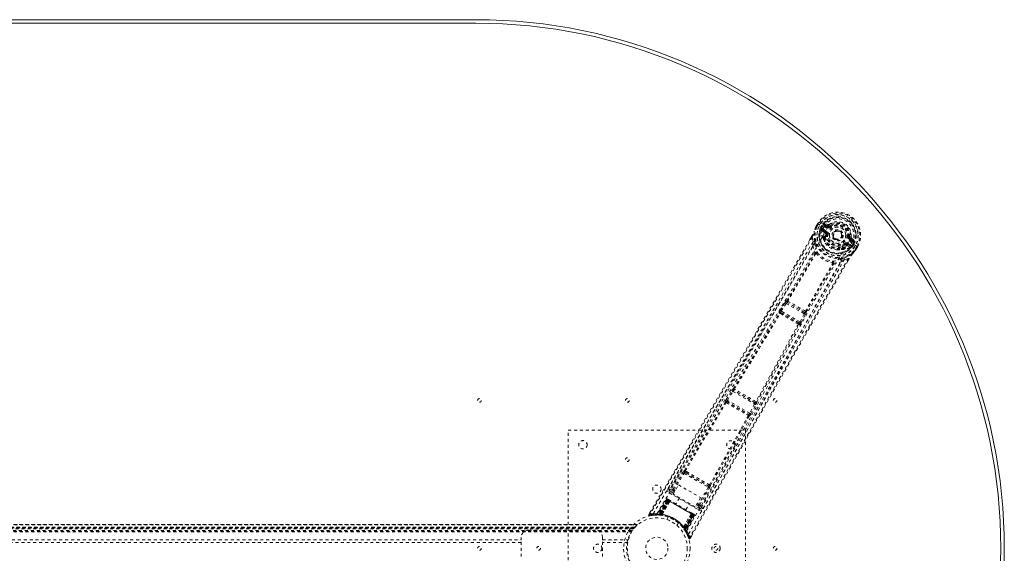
# Model space of a CAD drawing. Header units: inches. Extents: x 13.9 to 73.4, y 20.6 to 56.4.
# Tile 4 of 4: x 40.1 to 73.4, y 38.3 to 56.4. Entities that reach past the tile are written whole.
import ezdxf

# ---------------------------------------------------------------- set-up
doc = ezdxf.new("R2010")
doc.units = ezdxf.units.IN
doc.header["$MEASUREMENT"] = 0
doc.linetypes.add('SLD-Dashed', pattern=[0.075, 0.05, -0.025])
doc.linetypes.add('SLD-Solid', pattern=[0])

msp = doc.modelspace()

# ---------------------------------------------------------------- linework, layer by layer
at = {"color": 7, "linetype": 'SLD-Solid', "lineweight": 15}
for p, q in [((31.761, 56.364), (55.511, 56.364)), ((31.761, 56.246), (55.511, 56.246)), ((55.511, 56.246), (31.761, 56.246))]:
    msp.add_line(p, q, dxfattribs=at)
at = {"color": 7, "linetype": 'SLD-Dashed', "lineweight": 0}
for p, q in [((67.018, 49.37), (67.016, 49.366)), ((67.076, 49.472), (67.018, 49.37)), ((67.078, 49.472), (67.019, 49.37)), ((67.101, 49.456), (67.044, 49.355)), ((67.08, 49.47), (67.076, 49.472)), ((67.125, 49.443), (67.08, 49.47)), ((67.145, 49.431), (67.125, 49.443)), ((67.15, 49.428), (67.145, 49.431)), ((67.281, 49.353), (67.15, 49.428)), ((67.17, 49.332), (67.206, 49.395)), ((67.17, 49.332), (67.197, 49.319)), ((67.17, 49.332), (67.17, 49.332)), ((67.197, 49.318), (67.192, 49.299)), ((67.192, 49.299), (67.198, 49.31)), ((67.232, 49.38), (67.197, 49.319)), ((67.198, 49.31), (67.237, 49.377)), ((67.237, 49.377), (67.232, 49.38)), ((67.234, 49.302), (67.346, 49.237)), ((67.407, 49.343), (67.306, 49.401)), ((67.428, 49.434), (67.313, 49.473)), ((67.321, 49.427), (67.432, 49.387)), ((67.422, 49.369), (67.321, 49.427)), ((67.432, 49.387), (67.422, 49.369)), ((67.47, 49.441), (67.506, 49.394)), ((67.498, 49.389), (67.506, 49.394)), ((67.506, 49.394), (67.52, 49.375)), ((66.864, 49.018), (66.813, 48.93)), ((66.864, 49.017), (66.814, 48.928)), ((66.889, 49.002), (66.914, 48.854)), ((67.185, 49.274), (67.186, 49.269)), ((67.189, 49.255), (67.186, 49.269)), ((67.189, 49.255), (67.278, 49.179)), ((67.319, 49.19), (67.219, 49.276)), ((67.219, 49.276), (67.331, 49.211)), ((67.267, 48.948), (67.265, 48.969)), ((67.273, 48.997), (67.284, 49.016)), ((67.307, 49.009), (67.296, 48.989)), ((67.319, 49.19), (67.331, 49.211)), ((67.346, 49.127), (67.345, 49.14)), ((67.375, 49.123), (67.346, 49.127)), ((67.883, 48.997), (67.875, 48.984)), ((67.887, 49.005), (67.883, 48.997)), ((68.121, 49.028), (68.145, 49.025)), ((68.145, 49.025), (68.144, 49.016)), ((68.175, 48.958), (68.165, 48.94)), ((68.175, 48.958), (68.265, 48.882)), ((68.31, 48.898), (68.219, 48.978)), ((66.91, 48.727), (66.914, 48.854)), ((67.899, 48.641), (67.91, 48.661)), ((67.917, 48.625), (67.928, 48.644)), ((67.993, 48.753), (67.975, 48.776)), ((68.005, 48.759), (67.993, 48.753)), ((68.061, 48.761), (68.074, 48.782)), ((68.186, 48.718), (68.061, 48.761)), ((68.072, 48.721), (68.182, 48.681)), ((68.074, 48.782), (68.186, 48.718)), ((68.089, 48.808), (68.201, 48.744)), ((68.25, 48.856), (68.15, 48.914)), ((68.265, 48.882), (68.165, 48.94)), ((68.197, 48.686), (68.182, 48.681)), ((68.182, 48.681), (68.182, 48.681)), ((68.182, 48.681), (68.182, 48.681)), ((68.197, 48.686), (68.201, 48.688)), ((68.233, 48.72), (68.219, 48.706)), ((68.219, 48.706), (68.225, 48.717)), ((68.222, 48.81), (68.222, 48.81)), ((68.352, 48.734), (68.222, 48.81)), ((68.225, 48.717), (68.264, 48.784)), ((68.234, 48.72), (68.269, 48.781)), ((68.234, 48.72), (68.258, 48.704)), ((68.259, 48.704), (68.258, 48.704)), ((68.295, 48.766), (68.259, 48.704)), ((68.264, 48.784), (68.269, 48.781)), ((68.295, 48.767), (68.295, 48.766)), ((68.342, 48.606), (68.4, 48.706)), ((68.357, 48.732), (68.352, 48.734)), ((68.377, 48.72), (68.357, 48.732)), ((68.367, 48.592), (68.426, 48.693)), ((68.427, 48.692), (68.368, 48.591)), ((68.423, 48.694), (68.377, 48.72)), ((68.426, 48.692), (68.423, 48.694)), ((67.897, 48.605), (67.878, 48.595)), ((67.972, 48.243), (68.113, 48.295)), ((68.365, 48.587), (68.368, 48.591)), ((67.972, 48.243), (67.865, 48.175)), ((68.094, 48.204), (68.138, 48.281)), ((68.14, 48.281), (68.095, 48.204)), ((65.805, 46.532), (65.97, 46.794)), ((65.843, 46.509), (66.008, 46.77)), ((65.97, 46.794), (65.989, 46.822)), ((66.008, 46.77), (66.621, 46.416)), ((66.032, 46.862), (66.031, 46.863)), ((66.046, 46.8), (66.047, 46.8)), ((66.628, 46.464), (66.046, 46.8)), ((65.778, 46.44), (65.769, 46.45)), ((65.838, 46.455), (65.829, 46.465)), ((65.829, 46.465), (66.446, 46.109)), ((66.477, 46.143), (65.843, 46.509)), ((66.621, 46.416), (66.477, 46.143)), ((66.516, 46.122), (66.66, 46.395)), ((66.627, 46.465), (66.628, 46.464)), ((66.66, 46.395), (66.675, 46.426)), ((66.689, 46.482), (66.689, 46.483)), ((66.446, 46.109), (66.433, 46.112)), ((66.45, 46.052), (66.463, 46.049)), ((63.984, 43.517), (64.17, 43.817)), ((64.022, 43.493), (64.208, 43.793)), ((64.208, 43.793), (64.943, 43.369)), ((64.227, 43.888), (64.226, 43.888)), ((64.242, 43.825), (64.242, 43.825)), ((64.954, 43.414), (64.242, 43.825)), ((63.945, 43.435), (63.949, 43.43)), ((64.01, 43.446), (64.006, 43.451)), ((64.006, 43.451), (64.747, 43.023)), ((64.776, 43.058), (64.022, 43.493)), ((64.943, 43.369), (64.776, 43.058)), ((64.815, 43.037), (64.982, 43.348)), ((64.954, 43.415), (64.954, 43.414)), ((65.016, 43.432), (65.015, 43.433)), ((64.747, 43.023), (64.741, 43.023)), ((64.758, 42.963), (64.764, 42.963)), ((58.636, 42.489), (64.636, 42.489)), ((58.636, 34.489), (58.636, 42.489)), ((64.636, 42.489), (64.636, 34.489)), ((62.487, 41.182), (62.074, 40.48)), ((62.18, 40.481), (62.516, 41.049)), ((62.219, 40.458), (62.555, 41.026)), ((62.555, 41.026), (63.373, 40.554)), ((62.585, 41.06), (62.626, 41.036)), ((62.641, 41.082), (62.598, 41.105)), ((62.626, 41.036), (63.346, 40.62)), ((62.186, 40.316), (62.369, 40.633)), ((62.369, 40.633), (63.115, 40.203)), ((63.42, 40.631), (63.378, 40.656)), ((62.058, 40.363), (63.048, 39.792)), ((62.072, 40.478), (62.066, 40.461)), ((62.073, 40.479), (62.068, 40.471)), ((62.074, 40.481), (62.073, 40.479)), ((62.204, 40.348), (62.088, 40.416)), ((62.932, 39.886), (62.186, 40.316)), ((62.233, 40.398), (62.196, 40.419)), ((62.256, 40.437), (62.219, 40.458)), ((63.373, 40.554), (63.049, 39.979)), ((63.088, 39.957), (63.412, 40.532)), ((63.141, 39.864), (63.542, 40.573)), ((63.346, 40.62), (63.387, 40.596)), ((61.961, 40.145), (61.639, 39.631)), ((61.972, 40.138), (61.655, 39.631)), ((61.992, 40.131), (61.676, 39.628)), ((61.988, 40.129), (61.677, 39.631)), ((61.994, 40.125), (61.715, 39.643)), ((61.721, 39.642), (61.999, 40.123)), ((61.73, 39.642), (62.006, 40.118)), ((62.009, 40.116), (61.735, 39.641)), ((62.022, 40.109), (61.751, 39.64)), ((61.753, 39.627), (62.046, 40.096)), ((61.755, 39.64), (62.025, 40.108)), ((62.047, 40.095), (61.755, 39.627)), ((61.806, 39.63), (62.073, 40.082)), ((62.073, 40.08), (61.808, 39.63)), ((61.972, 40.138), (61.961, 40.145)), ((62.046, 40.096), (61.988, 40.129)), ((62.002, 40.154), (61.998, 40.156)), ((61.999, 40.123), (62.869, 39.62)), ((62.003, 40.154), (62.003, 40.154)), ((62.009, 40.15), (62.008, 40.148)), ((62.013, 40.148), (62.009, 40.15)), ((62.858, 39.627), (62.009, 40.116)), ((62.024, 40.141), (62.021, 40.143)), ((62.025, 40.108), (62.022, 40.109)), ((62.025, 40.108), (62.843, 39.636)), ((62.086, 40.106), (62.028, 40.139)), ((62.046, 40.096), (62.047, 40.095)), ((62.073, 40.08), (62.073, 40.082)), ((62.396, 40.195), (62.279, 39.994)), ((62.617, 39.799), (62.733, 40)), ((63.115, 40.203), (62.932, 39.886)), ((62.979, 39.967), (63.027, 39.94)), ((63.001, 40.006), (63.049, 39.979)), ((63.088, 39.957), (63.049, 39.979)), ((61.41, 39.71), (61.366, 39.636)), ((61.366, 39.636), (61.392, 39.621)), ((61.639, 39.631), (61.655, 39.631)), ((61.677, 39.631), (61.753, 39.627)), ((61.686, 39.632), (61.69, 39.629)), ((61.713, 39.614), (61.715, 39.643)), ((61.715, 39.643), (61.721, 39.642)), ((61.719, 39.614), (61.721, 39.642)), ((61.728, 39.613), (61.73, 39.642)), ((61.733, 39.613), (61.735, 39.641)), ((61.748, 39.611), (61.751, 39.64)), ((61.752, 39.611), (61.755, 39.64)), ((61.755, 39.627), (61.753, 39.627)), ((61.806, 39.63), (61.808, 39.63)), ((62.537, 39.209), (62.794, 39.663)), ((62.796, 39.664), (62.538, 39.207)), ((62.562, 39.162), (62.821, 39.648)), ((62.822, 39.648), (62.562, 39.16)), ((62.843, 39.636), (62.572, 39.168)), ((62.575, 39.164), (62.845, 39.634)), ((62.584, 39.151), (62.858, 39.627)), ((62.796, 39.664), (62.794, 39.663)), ((62.868, 39.654), (62.81, 39.688)), ((62.821, 39.648), (62.822, 39.648)), ((62.879, 39.614), (62.822, 39.648)), ((62.845, 39.634), (62.843, 39.636)), ((62.876, 39.65), (62.872, 39.652)), ((62.887, 39.643), (62.883, 39.646)), ((62.894, 39.639), (62.894, 39.639)), ((62.898, 39.636), (62.895, 39.639)), ((63.078, 39.844), (62.95, 39.918)), ((63.128, 39.847), (63.14, 39.861)), ((63.135, 39.855), (63.14, 39.863)), ((63.14, 39.863), (63.141, 39.864)), ((60.976, 39.294), (26.295, 39.294)), ((26.297, 39.294), (60.975, 39.294)), ((60.974, 39.294), (26.297, 39.294)), ((61.398, 39.592), (61.527, 39.611)), ((61.538, 39.612), (61.609, 39.614)), ((61.615, 39.617), (61.63, 39.617)), ((61.651, 39.617), (61.726, 39.613)), ((61.713, 39.614), (61.704, 39.615)), ((61.719, 39.614), (61.713, 39.614)), ((61.748, 39.611), (61.719, 39.614)), ((61.726, 39.613), (61.727, 39.613)), ((61.728, 39.613), (61.733, 39.613)), ((61.795, 39.605), (61.798, 39.605)), ((62.016, 39.548), (61.968, 39.464)), ((62.314, 39.264), (62.362, 39.348)), ((62.862, 39.625), (62.586, 39.148)), ((62.869, 39.62), (62.592, 39.14)), ((62.595, 39.135), (62.873, 39.618)), ((62.602, 39.093), (62.879, 39.619)), ((62.879, 39.614), (62.604, 39.096)), ((62.895, 39.605), (62.615, 39.077)), ((62.907, 39.598), (62.622, 39.063)), ((62.907, 39.598), (62.895, 39.605)), ((26.309, 39.282), (60.963, 39.282)), ((26.379, 39.204), (60.892, 39.204)), ((60.892, 39.204), (26.379, 39.204)), ((60.888, 39.2), (26.383, 39.2)), ((26.386, 39.196), (60.885, 39.196)), ((60.885, 39.196), (26.386, 39.196)), ((60.881, 39.19), (26.391, 39.19)), ((26.398, 39.181), (60.873, 39.181)), ((26.399, 39.18), (60.872, 39.18)), ((60.871, 39.178), (26.4, 39.178)), ((60.869, 39.176), (26.402, 39.176)), ((60.847, 39.145), (26.425, 39.145)), ((26.463, 39.088), (60.808, 39.088)), ((26.479, 39.062), (60.793, 39.062)), ((26.489, 39.045), (60.782, 39.045)), ((57.296, 39.104), (59.546, 39.104)), ((62.521, 39.188), (62.523, 39.186)), ((62.537, 39.209), (62.538, 39.207)), ((62.572, 39.168), (62.549, 39.151)), ((62.551, 39.147), (62.549, 39.151)), ((62.575, 39.164), (62.551, 39.147)), ((62.584, 39.151), (62.56, 39.135)), ((62.56, 39.135), (62.563, 39.131)), ((62.562, 39.16), (62.562, 39.162)), ((62.562, 39.16), (62.604, 39.096)), ((62.586, 39.148), (62.563, 39.131)), ((62.563, 39.13), (62.564, 39.129)), ((62.564, 39.129), (62.604, 39.066)), ((62.592, 39.14), (62.568, 39.124)), ((62.571, 39.119), (62.568, 39.124)), ((62.595, 39.135), (62.571, 39.119)), ((62.592, 39.14), (62.595, 39.135)), ((62.615, 39.077), (62.622, 39.063)), ((62.615, 39.048), (62.623, 39.035)), ((30.226, 38.771), (57.046, 38.771)), ((57.046, 38.687), (30.226, 38.687)), ((57.046, 38.771), (57.046, 38.854)), ((57.046, 38.208), (57.046, 38.771)), ((59.796, 38.854), (59.796, 38.771)), ((59.796, 38.771), (60.672, 38.771)), ((59.796, 38.208), (59.796, 38.771)), ((60.653, 38.687), (59.796, 38.687)), ((62.764, 38.83), (62.805, 38.903))]:
    msp.add_line(p, q, dxfattribs=at)
at = {"color": 7, "linetype": 'SLD-Dashed', "lineweight": 0, "flags": 128}
for points in [[(61.516, 39.658), (62.316, 41.033), (63.127, 42.4), (63.946, 43.758), (64.77, 45.11), (65.416, 46.169), (66.054, 47.228), (66.678, 48.288), (67.281, 49.353)], [(61.638, 39.652), (62.437, 41.022), (63.247, 42.384), (64.067, 43.738), (64.891, 45.085), (65.537, 46.141), (66.175, 47.197), (66.797, 48.256), (67.397, 49.32)], [(67.016, 49.366), (66.982, 49.284), (66.954, 49.198)], [(67.018, 49.37), (66.982, 49.281), (66.958, 49.208)], [(67.016, 49.366), (67.017, 49.366), (67.019, 49.365), (67.021, 49.364), (67.025, 49.363), (67.029, 49.361), (67.034, 49.359), (67.039, 49.357), (67.044, 49.355)], [(67.044, 49.355), (67.038, 49.359), (67.033, 49.362), (67.028, 49.364), (67.024, 49.367), (67.021, 49.369), (67.019, 49.37), (67.018, 49.37), (67.018, 49.37)], [(67.076, 49.472), (67.076, 49.472), (67.077, 49.471), (67.079, 49.47), (67.082, 49.468), (67.086, 49.465), (67.091, 49.462), (67.096, 49.459), (67.101, 49.456)], [(67.197, 49.318), (67.197, 49.318), (67.197, 49.319)], [(67.198, 49.31), (67.216, 49.309), (67.234, 49.302)], [(67.234, 49.302), (67.231, 49.297), (67.228, 49.292), (67.226, 49.288), (67.223, 49.284), (67.221, 49.281), (67.22, 49.278), (67.219, 49.277), (67.219, 49.276)], [(67.306, 49.401), (67.288, 49.417), (67.278, 49.438)], [(67.321, 49.427), (67.321, 49.426), (67.32, 49.425), (67.318, 49.422), (67.316, 49.419), (67.314, 49.415), (67.312, 49.411), (67.309, 49.406), (67.306, 49.401)], [(67.397, 49.32), (67.441, 49.385), (67.498, 49.439), (67.567, 49.48), (67.644, 49.506), (67.726, 49.516), (67.809, 49.51), (67.89, 49.489), (67.966, 49.454), (68.035, 49.405), (68.093, 49.346), (68.14, 49.277), (68.172, 49.201), (68.188, 49.122), (68.187, 49.041), (68.169, 48.965), (68.135, 48.894)], [(67.407, 49.343), (67.41, 49.348), (67.413, 49.353), (67.415, 49.357), (67.417, 49.361), (67.419, 49.364), (67.421, 49.367), (67.422, 49.368), (67.422, 49.369)], [(67.538, 49.351), (67.535, 49.356), (67.532, 49.36), (67.529, 49.364), (67.526, 49.368), (67.524, 49.371), (67.522, 49.373), (67.521, 49.374), (67.52, 49.375)], [(66.889, 49.002), (66.483, 48.296), (66.058, 47.561), (65.614, 46.797), (65.21, 46.104), (64.948, 45.658), (64.674, 45.19), (64.387, 44.701), (64.102, 44.216), (63.854, 43.795), (63.526, 43.238), (63.177, 42.645), (62.806, 42.017), (62.462, 41.434), (61.392, 39.621)], [(66.864, 49.018), (66.863, 49.018), (66.864, 49.017), (66.866, 49.016), (66.869, 49.013), (66.873, 49.011), (66.878, 49.008), (66.884, 49.005), (66.889, 49.002)], [(66.971, 48.867), (66.946, 49.024), (66.954, 49.198)], [(66.958, 49.208), (66.955, 49.204), (66.954, 49.198)], [(67.291, 49.146), (67.288, 49.167), (67.278, 49.179)], [(67.284, 49.016), (67.283, 49.075), (67.291, 49.146)], [(67.346, 49.237), (67.343, 49.232), (67.34, 49.227), (67.338, 49.223), (67.336, 49.219), (67.334, 49.216), (67.332, 49.213), (67.331, 49.212), (67.331, 49.211)], [(67.346, 49.127), (67.338, 49.061), (67.339, 49.006)], [(67.404, 49.119), (67.399, 49.12), (67.393, 49.121), (67.388, 49.121), (67.384, 49.122), (67.38, 49.122), (67.377, 49.123), (67.375, 49.123), (67.375, 49.123)], [(68.091, 49.032), (68.097, 49.031), (68.102, 49.031), (68.107, 49.03), (68.112, 49.029), (68.115, 49.029), (68.118, 49.029), (68.12, 49.028), (68.121, 49.028)], [(66.813, 48.93), (65.502, 46.665), (64.129, 44.321), (62.747, 41.977), (61.366, 39.636)], [(66.914, 48.854), (66.544, 48.212), (66.157, 47.545), (65.753, 46.851), (65.367, 46.189), (64.975, 45.52), (64.582, 44.851), (64.198, 44.2), (63.83, 43.575), (63.487, 42.993), (63.102, 42.341), (62.741, 41.73), (62.387, 41.13), (62.02, 40.508)], [(66.91, 48.727), (65.309, 45.971), (63.692, 43.224), (62.072, 40.478)], [(62.708, 38.97), (63.498, 40.35), (64.277, 41.736), (65.044, 43.125), (65.802, 44.514), (66.396, 45.603), (66.994, 46.685), (67.601, 47.755), (68.221, 48.81)], [(64.27, 41.953), (64.966, 43.219), (65.72, 44.607), (66.312, 45.694), (66.907, 46.774), (67.513, 47.842), (68.135, 48.894)], [(66.91, 48.727), (66.933, 48.6), (66.975, 48.476)], [(67.009, 48.743), (67.013, 48.731), (67.015, 48.723)], [(67.267, 48.948), (67.302, 48.859), (67.333, 48.811)], [(67.928, 48.644), (67.98, 48.673), (68.037, 48.715)], [(67.957, 48.8), (67.961, 48.796), (67.964, 48.791), (67.967, 48.787), (67.97, 48.783), (67.972, 48.781), (67.974, 48.778), (67.975, 48.777), (67.975, 48.776)], [(68.037, 48.715), (68.057, 48.723), (68.072, 48.721)], [(68.089, 48.808), (68.086, 48.803), (68.083, 48.799), (68.08, 48.794), (68.078, 48.79), (68.076, 48.787), (68.075, 48.785), (68.074, 48.783), (68.074, 48.782)], [(68.15, 48.914), (68.152, 48.919), (68.155, 48.924), (68.158, 48.928), (68.16, 48.932), (68.162, 48.935), (68.163, 48.938), (68.164, 48.939), (68.165, 48.94)], [(68.186, 48.718), (68.186, 48.718), (68.187, 48.72), (68.188, 48.722), (68.19, 48.726), (68.193, 48.729), (68.195, 48.734), (68.198, 48.739), (68.201, 48.744)], [(68.201, 48.744), (68.215, 48.732), (68.225, 48.717)], [(68.234, 48.72), (68.233, 48.72), (68.233, 48.72)], [(68.25, 48.856), (68.253, 48.861), (68.256, 48.866), (68.259, 48.87), (68.261, 48.874), (68.263, 48.877), (68.264, 48.88), (68.265, 48.881), (68.265, 48.882)], [(68.296, 48.85), (68.273, 48.848), (68.25, 48.856)], [(68.269, 48.781), (68.272, 48.779), (68.278, 48.776), (68.286, 48.772), (68.295, 48.767)], [(68.4, 48.706), (68.406, 48.703), (68.411, 48.7), (68.416, 48.697), (68.42, 48.695), (68.423, 48.693), (68.426, 48.692), (68.427, 48.692), (68.426, 48.692)], [(68.113, 48.295), (67.743, 47.656), (67.353, 46.98), (66.944, 46.266), (66.514, 45.515), (66.119, 44.823), (65.709, 44.102), (65.615, 43.936), (65.52, 43.768), (65.425, 43.599), (65.359, 43.484), (65.295, 43.371), (65.228, 43.253), (65.159, 43.13), (64.936, 42.735), (64.687, 42.296), (64.414, 41.812), (64.241, 41.506), (64.058, 41.182), (63.86, 40.831), (63.676, 40.504), (63.434, 40.077), (63.22, 39.697), (63.032, 39.365), (62.872, 39.081), (62.738, 38.844)], [(66.032, 46.862), (66.507, 47.664), (66.972, 48.468)], [(67.007, 48.456), (66.541, 47.651), (66.066, 46.849)], [(67.021, 48.46), (67.021, 48.471), (67.019, 48.48), (67.014, 48.487), (67.007, 48.491), (66.998, 48.492), (66.99, 48.49), (66.982, 48.484), (66.975, 48.476)], [(67.021, 48.46), (67.013, 48.46), (67.009, 48.459), (67.008, 48.457), (67.007, 48.456)], [(67.726, 48.584), (67.783, 48.581), (67.878, 48.595)], [(67.956, 48.299), (68.105, 48.355), (68.251, 48.449)], [(68.113, 48.295), (68.118, 48.292), (68.124, 48.289), (68.129, 48.286), (68.133, 48.284), (68.137, 48.282), (68.139, 48.281), (68.14, 48.281), (68.14, 48.281)], [(68.251, 48.449), (68.305, 48.509), (68.365, 48.587)], [(68.251, 48.449), (68.255, 48.453), (68.258, 48.458)], [(68.368, 48.591), (68.309, 48.515), (68.258, 48.458)], [(68.368, 48.591), (68.368, 48.591), (68.367, 48.591), (68.365, 48.593), (68.362, 48.594), (68.358, 48.597), (68.353, 48.6), (68.348, 48.603), (68.342, 48.606)], [(68.365, 48.587), (68.365, 48.588), (68.363, 48.589), (68.361, 48.591), (68.358, 48.593), (68.354, 48.596), (68.351, 48.599), (68.346, 48.602), (68.342, 48.606)], [(68.095, 48.204), (66.783, 45.926), (65.439, 43.564), (64.101, 41.197), (62.764, 38.829)], [(63.14, 39.861), (64.707, 42.637), (66.279, 45.411), (67.865, 48.175)], [(63.192, 39.831), (63.377, 40.159), (63.588, 40.532), (63.819, 40.941), (64.027, 41.311), (64.137, 41.505), (64.246, 41.699), (64.356, 41.893), (64.48, 42.113), (64.605, 42.335), (64.727, 42.55), (64.975, 42.988), (65.205, 43.396), (65.417, 43.772), (65.626, 44.14), (65.868, 44.566), (66.283, 45.297), (66.703, 46.034), (67.138, 46.795), (67.564, 47.536), (67.972, 48.243)], [(66.66, 46.505), (67.117, 47.319), (67.582, 48.124)], [(66.689, 46.483), (67.146, 47.296), (67.609, 48.1)], [(67.615, 48.107), (67.619, 48.117), (67.619, 48.126), (67.617, 48.135), (67.612, 48.141), (67.605, 48.145), (67.596, 48.146), (67.587, 48.144), (67.578, 48.138)], [(67.582, 48.124), (67.582, 48.126), (67.583, 48.128), (67.582, 48.132), (67.578, 48.138)], [(67.615, 48.107), (67.743, 48.132), (67.865, 48.175)], [(67.809, 48.264), (67.817, 48.267), (67.829, 48.27)], [(65.97, 46.794), (65.974, 46.791), (65.983, 46.786), (65.995, 46.778), (66.008, 46.77)], [(66.008, 46.77), (66.013, 46.777), (66.018, 46.784), (66.029, 46.794), (66.039, 46.799), (66.043, 46.8), (66.045, 46.8), (66.046, 46.8)], [(64.227, 43.888), (65.005, 45.165), (65.778, 46.44)], [(64.258, 43.873), (65.037, 45.151), (65.811, 46.426)], [(65.805, 46.532), (65.807, 46.531), (65.81, 46.53), (65.814, 46.527), (65.818, 46.524), (65.824, 46.521), (65.83, 46.517), (65.836, 46.513), (65.843, 46.509)], [(65.829, 46.465), (65.827, 46.471), (65.829, 46.481), (65.834, 46.494), (65.838, 46.502), (65.843, 46.509)], [(66.621, 46.416), (66.628, 46.412), (66.635, 46.409), (66.641, 46.405), (66.647, 46.402), (66.652, 46.4), (66.656, 46.398), (66.659, 46.396), (66.66, 46.395)], [(66.421, 46.074), (65.704, 44.766), (64.987, 43.452)], [(65.015, 43.433), (65.733, 44.745), (66.45, 46.052)], [(66.477, 46.143), (66.473, 46.135), (66.469, 46.128), (66.46, 46.116), (66.452, 46.11), (66.446, 46.109)], [(66.477, 46.143), (66.484, 46.139), (66.491, 46.135), (66.497, 46.132), (66.503, 46.129), (66.508, 46.126), (66.512, 46.124), (66.515, 46.123), (66.516, 46.122)], [(64.17, 43.817), (64.188, 43.845), (64.189, 43.846)], [(64.17, 43.817), (64.171, 43.816), (64.174, 43.814), (64.178, 43.812), (64.182, 43.809), (64.188, 43.805), (64.194, 43.802), (64.201, 43.797), (64.208, 43.793)], [(64.221, 43.868), (64.221, 43.871), (64.227, 43.888)], [(62.569, 41.121), (63.256, 42.278), (63.949, 43.43)], [(62.598, 41.105), (63.286, 42.263), (63.98, 43.415)], [(63.984, 43.517), (63.986, 43.516), (63.988, 43.514), (63.992, 43.512), (63.997, 43.509), (64.002, 43.506), (64.008, 43.502), (64.015, 43.498), (64.022, 43.493)], [(64.943, 43.369), (64.95, 43.365), (64.957, 43.361), (64.964, 43.358), (64.969, 43.355), (64.974, 43.352), (64.978, 43.35), (64.981, 43.348), (64.982, 43.348)], [(64.982, 43.348), (64.998, 43.378), (64.998, 43.379)], [(64.73, 42.982), (64.079, 41.805), (63.42, 40.631)], [(63.448, 40.613), (64.107, 41.787), (64.758, 42.963)], [(64.776, 43.058), (64.783, 43.054), (64.79, 43.05), (64.797, 43.047), (64.802, 43.044), (64.807, 43.041), (64.811, 43.039), (64.814, 43.038), (64.815, 43.037)], [(62.516, 41.049), (62.52, 41.047), (62.529, 41.041), (62.541, 41.034), (62.555, 41.026)], [(62.585, 41.06), (62.572, 41.072), (62.566, 41.083)], [(62.626, 41.036), (62.803, 40.934), (62.981, 40.831), (63.165, 40.725), (63.346, 40.62)], [(62.641, 41.082), (62.824, 40.976), (63.009, 40.869), (63.195, 40.761), (63.378, 40.656)], [(62.088, 40.416), (62.085, 40.411), (62.079, 40.4), (62.069, 40.383), (62.058, 40.363)], [(62.18, 40.481), (62.106, 40.491), (62.075, 40.479)], [(62.088, 40.416), (62.122, 40.429), (62.196, 40.419)], [(62.18, 40.481), (62.184, 40.478), (62.193, 40.473), (62.205, 40.466), (62.219, 40.458)], [(62.196, 40.419), (62.197, 40.42), (62.198, 40.422), (62.2, 40.426), (62.203, 40.431), (62.206, 40.437), (62.21, 40.443), (62.214, 40.451), (62.219, 40.458)], [(63.373, 40.554), (63.387, 40.546), (63.399, 40.539), (63.408, 40.534), (63.412, 40.532)], [(61.961, 40.145), (61.963, 40.143), (61.97, 40.139), (61.981, 40.133), (61.994, 40.125)], [(62.006, 40.118), (61.993, 40.126), (61.983, 40.132), (61.975, 40.136), (61.972, 40.138)], [(61.988, 40.129), (61.988, 40.129), (61.99, 40.128), (61.993, 40.126), (61.997, 40.124), (62.002, 40.121), (62.008, 40.117), (62.015, 40.113), (62.022, 40.109)], [(62.021, 40.143), (62.018, 40.145), (62.015, 40.147), (62.013, 40.148), (62.013, 40.148)], [(62.02, 40.142), (62.017, 40.145), (62.015, 40.146), (62.014, 40.147), (62.014, 40.147)], [(62.065, 40.106), (62.055, 40.102), (62.047, 40.095)], [(62.073, 40.082), (62.067, 40.101), (62.065, 40.106)], [(62.794, 39.663), (62.615, 39.767), (62.434, 39.872), (62.252, 39.976), (62.073, 40.08)], [(62.808, 39.689), (62.63, 39.792), (62.448, 39.897), (62.267, 40.001), (62.088, 40.105)], [(63.027, 39.94), (63.027, 39.941), (63.029, 39.943), (63.031, 39.947), (63.034, 39.951), (63.037, 39.957), (63.041, 39.964), (63.045, 39.971), (63.049, 39.979)], [(61.369, 39.635), (61.367, 39.627), (61.366, 39.619), (61.367, 39.611), (61.37, 39.603), (61.375, 39.597), (61.381, 39.593), (61.388, 39.591), (61.396, 39.591)], [(62.796, 39.664), (62.816, 39.668), (62.821, 39.67)], [(62.821, 39.648), (62.823, 39.658), (62.821, 39.67)], [(62.845, 39.634), (62.852, 39.63), (62.859, 39.626), (62.865, 39.622), (62.87, 39.619), (62.875, 39.617), (62.878, 39.615), (62.879, 39.614), (62.879, 39.614)], [(62.869, 39.653), (62.868, 39.654), (62.867, 39.655)], [(62.882, 39.646), (62.882, 39.646), (62.881, 39.646), (62.879, 39.647), (62.875, 39.648)], [(62.884, 39.645), (62.883, 39.646), (62.881, 39.647), (62.879, 39.648), (62.876, 39.65)], [(63.027, 39.94), (63.072, 39.88), (63.078, 39.844)], [(63.048, 39.792), (63.059, 39.811), (63.069, 39.828), (63.075, 39.839), (63.078, 39.844)], [(63.14, 39.861), (63.134, 39.897), (63.088, 39.957)], [(62.895, 39.605), (62.892, 39.607), (62.885, 39.611), (62.874, 39.617), (62.862, 39.625)], [(62.873, 39.618), (62.886, 39.61), (62.897, 39.604), (62.905, 39.6), (62.907, 39.598)], [(62.879, 39.614), (62.882, 39.621), (62.882, 39.623)], [(62.595, 39.082), (62.591, 39.088), (62.571, 39.119)], [(62.601, 39.088), (62.603, 39.094), (62.604, 39.096)], [(62.619, 39.045), (62.619, 39.058), (62.622, 39.072)], [(62.619, 39.058), (62.621, 39.064), (62.622, 39.065)], [(62.738, 38.844), (62.727, 38.841), (62.717, 38.838), (62.711, 38.836), (62.709, 38.835)], [(62.712, 38.836), (62.716, 38.829), (62.722, 38.823), (62.729, 38.819), (62.736, 38.816), (62.744, 38.815), (62.751, 38.817), (62.757, 38.821), (62.762, 38.827)], [(62.764, 38.829), (62.763, 38.83), (62.762, 38.831), (62.756, 38.833), (62.748, 38.838), (62.743, 38.841), (62.738, 38.844)]]:
    msp.add_lwpolyline(points, dxfattribs=at)
at = {"color": 7, "linetype": 'SLD-Dashed', "lineweight": 0}
for centre, radius in [((67.748, 49.076), 0.7), ((67.748, 49.076), 0.69), ((67.748, 49.076), 0.623), ((67.748, 49.076), 0.32), ((67.748, 49.076), 0.275), ((67.748, 49.076), 0.188), ((67.748, 49.076), 0.157), ((67.748, 49.076), 0.142), ((67.748, 49.076), 0.139), ((67.748, 49.076), 0.138), ((55.636, 43.489), 0.0625), ((60.636, 43.489), 0.0625), ((65.636, 43.489), 0.0625), ((59.136, 41.989), 0.141), ((64.136, 41.989), 0.14), ((60.636, 41.489), 0.0625), ((61.636, 40.489), 0.141), ((61.636, 38.489), 1.125), ((61.636, 38.489), 1.03), ((59.636, 38.489), 0.141), ((61.636, 38.489), 0.376), ((63.636, 38.489), 0.141), ((55.636, 38.489), 0.0625), ((57.636, 38.489), 0.0625), ((63.636, 38.489), 0.0625), ((65.636, 38.489), 0.0625)]:
    msp.add_circle(centre, radius, dxfattribs=at)
at = {"color": 7, "linetype": 'SLD-Solid', "lineweight": 15}
for radius in [17.875, 17.757, 17.757]:
    msp.add_arc((55.511, 38.489), radius, 270, 90, dxfattribs=at)
at = {"color": 7, "linetype": 'SLD-Dashed', "lineweight": 0}
for centre, radius, start, end in [((67.748, 49.076), 0.78, 330, 149.4852), ((67.748, 49.076), 0.78, 330.5288, 149.4712), ((67.748, 49.076), 0.75, 330.4562, 149.5438), ((67.748, 49.076), 0.629, 330.5444, 149.4556), ((67.748, 49.076), 0.599, 330.5443, 149.4557), ((67.754, 49.087), 0.543, 329.366, 150.634), ((67.748, 49.076), 0.787, 158.3239, 321.6761), ((67.748, 49.076), 0.758, 158.3238, 321.6762), ((67.044, 49.355), 0.03, 150.2178, 155.2738), ((67.748, 49.076), 0.632, 156.0643, 323.9358), ((67.748, 49.076), 0.602, 156.2697, 323.7303), ((67.269, 49.264), 0.0843, 155.403, 172.6228), ((67.678, 50.166), 0.904, 238.5134, 240.3924), ((67.748, 49.076), 0.593, 142.3909, 149.4476), ((67.441, 49.312), 0.206, 128.347, 142.3351), ((67.276, 49.111), 0.242, 59.7355, 88.8254), ((67.335, 49.453), 0.0299, 137.8919, 241.951), ((67.466, 49.446), 0.119, 240.0003, 307.2254), ((67.448, 49.412), 0.0301, 132.3462, 238.579), ((67.466, 49.446), 0.089, 240, 307.226), ((67.442, 49.478), 0.0455, 251.3482, 307.4773), ((67.463, 49.451), 0.0715, 244.78, 299.7619), ((67.748, 49.076), 0.459, 352.774, 127.226), ((67.748, 49.076), 0.275, 359.9999, 180.0001), ((67.748, 49.076), 0.4, 352.774, 127.226), ((67.748, 49.076), 0.376, 352.774, 127.226), ((67.748, 49.076), 0.346, 352.7742, 127.226), ((65.838, 49.643), 1.201, 328.656, 338.8156), ((63.433, 50.259), 3.677, 340.011, 343.2374), ((67.681, 49.224), 0.497, 174.8148, 213.6293), ((67.203, 49.25), 0.0305, 59.0413, 126.1711), ((67.628, 49.255), 0.439, 180.0688, 216.0871), ((67.31, 48.971), 0.0444, 145.0093, 182.6878), ((67.299, 48.924), 0.0404, 97.2267, 142.6881), ((67.27, 48.946), 0.0506, 58.254, 85.6751), ((67.304, 49.164), 0.0299, 61.0442, 149.0077), ((67.309, 48.998), 0.0305, 13.9313, 144.3704), ((67.28, 48.966), 0.0505, 58.2653, 85.7509), ((67.315, 49.126), 0.031, 1.5921, 140.0515), ((67.325, 48.974), 0.0326, 151.656, 197.8238), ((67.766, 49.108), 0.494, 196.972, 283.0279), ((67.32, 48.974), 0.0371, 59.2709, 109.8384), ((67.753, 49.085), 0.453, 189.7484, 290.251), ((67.288, 49.142), 0.0567, 358.2299, 57.9764), ((67.286, 49.134), 0.089, 352.774, 60), ((67.745, 49.07), 0.411, 189.0115, 290.9887), ((67.286, 49.134), 0.119, 352.7724, 60.0007), ((67.748, 49.076), 0.376, 172.774, 307.226), ((67.748, 49.076), 0.346, 172.774, 307.2259), ((67.748, 49.076), 0.275, 179.9998, 0.0002), ((67.748, 49.076), 0.157, 215.1542, 260.0596), ((68.209, 49.017), 0.119, 172.7729, 240.0002), ((68.209, 49.017), 0.089, 172.774, 240), ((68.215, 49.016), 0.0714, 180.3175, 235.2452), ((68.351, 50.413), 1.403, 261.5622, 263.9854), ((68.189, 48.984), 0.0301, 241.4543, 347.6211), ((68.249, 49.012), 0.0455, 172.5376, 228.6378), ((66.961, 48.694), 0.0608, 28.0287, 147.6195), ((67.091, 48.235), 0.643, 100.7376, 105.9144), ((69.093, 49.458), 2.203, 195.5676, 198.9429), ((67.899, 48.801), 0.888, 185.0314, 200.8674), ((67.739, 49.06), 0.476, 211.4725, 268.5267), ((67.911, 49.086), 0.491, 266.1259, 305.514), ((67.871, 48.659), 0.0326, 282.1678, 328.355), ((67.841, 48.611), 0.0404, 337.2974, 22.7887), ((67.689, 49.105), 0.465, 295.8357, 310.7967), ((67.9, 48.657), 0.0305, 335.6285, 106.0684), ((67.874, 48.654), 0.0371, 10.1768, 60.7239), ((67.876, 48.644), 0.0444, 297.3935, 335.0023), ((67.875, 48.597), 0.0506, 34.3175, 61.7464), ((67.886, 48.616), 0.0504, 34.2122, 61.7542), ((67.963, 49.062), 0.44, 263.9345, 299.9017), ((68.029, 48.705), 0.119, 60.0006, 127.2259), ((68.029, 48.705), 0.089, 60, 127.226), ((68.008, 48.725), 0.031, 340.171, 118.193), ((68.035, 48.711), 0.0565, 61.9567, 121.5657), ((68.046, 48.735), 0.0299, 330.997, 58.9513), ((68.009, 48.679), 0.249, 31.7045, 59.8613), ((68.171, 48.691), 0.0305, 353.8281, 60.9611), ((68.128, 48.776), 0.115, 309.7008, 322.2727), ((67.748, 49.076), 0.593, 330.5524, 337.6091), ((68.281, 48.907), 0.0299, 238.0497, 342.1059), ((68.106, 48.928), 0.206, 337.661, 351.6532), ((66.96, 48.476), 0.0143, 326.6246, 2.4802), ((66.964, 48.389), 0.0795, 57.4915, 83.9479), ((67.025, 48.443), 0.0608, 43.4561, 146.3333), ((67.078, 48.406), 0.0786, 96.2613, 136.6762), ((67.755, 49.088), 0.965, 220.5264, 259.4747), ((67.718, 49.024), 0.844, 219.7728, 260.2274), ((67.406, 50.434), 2.205, 281.0587, 284.4308), ((67.348, 48.086), 0.644, 14.0904, 19.2598), ((70.93, 45.93), 3.678, 136.763, 139.9884), ((69.194, 47.705), 1.202, 141.1861, 151.3433), ((67.434, 49.069), 0.888, 279.131, 294.9702), ((67.561, 48.133), 0.0608, 333.6676, 76.5425), ((67.503, 48.161), 0.0786, 343.3246, 23.7409), ((67.545, 48.053), 0.0795, 36.0506, 62.509), ((67.622, 48.094), 0.0143, 117.5806, 153.3332), ((67.811, 48.204), 0.0608, 332.3806, 91.972), ((66.072, 46.779), 0.0933, 115.8662, 152.464), ((66.069, 46.839), 0.0451, 147.8543, 238.9603), ((66.07, 46.838), 0.0451, 147.8494, 238.9511), ((66.016, 46.775), 0.0889, 56.1802, 79.6192), ((66.134, 46.795), 0.0873, 141.8152, 176.8044), ((49.642, 17.715), 33.393, 59.4255, 60.5746), ((49.994, 18.324), 32.741, 59.3992, 60.6006), ((65.933, 46.428), 0.165, 140.5924, 172.3686), ((65.807, 46.425), 0.0451, 60.8623, 147.5126), ((65.816, 46.415), 0.0451, 60.8965, 147.3987), ((65.76, 46.35), 0.0918, 56.0205, 78.5478), ((65.867, 46.401), 0.0608, 118.3066, 156.2204), ((84.634, 78.324), 37.038, 239.4554, 240.5443), ((82.581, 74.768), 32.893, 239.402, 240.5979), ((66.571, 46.447), 0.0588, 327.8333, 16.6379), ((66.579, 46.538), 0.0873, 303.1911, 338.1896), ((66.649, 46.504), 0.0451, 241.0474, 332.15), ((66.65, 46.504), 0.0451, 241.0429, 332.1415), ((66.622, 46.426), 0.0879, 40.2454, 63.9516), ((66.596, 46.476), 0.0933, 327.5409, 4.1276), ((66.372, 46.11), 0.0612, 323.9376, 1.5344), ((66.381, 45.991), 0.0921, 41.4714, 63.9852), ((66.41, 46.073), 0.0451, 332.6057, 59.0998), ((66.423, 46.07), 0.0451, 332.4845, 59.1377), ((66.362, 46.18), 0.165, 307.6295, 339.4093), ((64.293, 43.791), 0.118, 124.6403, 152.02), ((64.265, 43.767), 0.0626, 111.5449, 155.5181), ((64.265, 43.864), 0.0451, 148.3731, 239.367), ((64.264, 43.863), 0.0433, 172.7776, 240.2212), ((64.189, 43.769), 0.125, 56.4417, 72.2401), ((64.312, 43.829), 0.0697, 140.9146, 183.0668), ((47.927, 14.744), 33.345, 59.2943, 60.7057), ((47.842, 14.597), 33.564, 59.2812, 60.7189), ((64.161, 43.383), 0.222, 142.8806, 166.3599), ((63.984, 43.411), 0.0451, 60.5573, 148.0585), ((63.988, 43.406), 0.0451, 60.5786, 148.0291), ((63.905, 43.302), 0.136, 56.7378, 71.1138), ((64.032, 43.394), 0.0567, 113.3852, 157.5189), ((82.419, 74.487), 36.131, 239.3135, 240.6866), ((64.066, 43.452), 0.0601, 136.8995, 181.4023), ((80.891, 71.84), 33.033, 239.2676, 240.7324), ((64.892, 43.405), 0.0626, 324.4816, 8.4578), ((64.922, 43.477), 0.0697, 296.9371, 339.0829), ((64.976, 43.454), 0.0451, 240.6352, 331.6295), ((64.976, 43.454), 0.0451, 240.633, 331.6261), ((64.932, 43.341), 0.123, 47.6574, 63.6613), ((64.898, 43.442), 0.118, 327.9894, 355.3622), ((64.684, 43.017), 0.057, 322.6141, 6.4815), ((64.669, 42.861), 0.136, 48.8648, 63.2808), ((64.718, 42.984), 0.0451, 331.972, 59.4199), ((64.719, 43.075), 0.0601, 298.5972, 343.1015), ((64.724, 42.984), 0.0451, 331.9424, 59.442), ((64.611, 43.123), 0.222, 313.6398, 337.1196), ((-71.399, 116.766), 154.929, 329.90207, 331.10036), ((62.773, 40.916), 0.289, 134.9827, 152.6467), ((62.625, 40.994), 0.0773, 121.6249, 155.4598), ((62.601, 41.1), 0.0384, 147.0776, 205.3615), ((62.463, 40.885), 0.259, 58.4515, 65.7685), ((62.66, 41.062), 0.0756, 145.3468, 181.841), ((62.691, 41.04), 0.0652, 140.5403, 183.5518), ((63.317, 40.679), 0.0652, 296.4325, 339.4392), ((63.352, 40.662), 0.075, 298.007, 334.806), ((63.297, 40.404), 0.258, 54.2191, 61.5585), ((62.11, 40.454), 0.105, 149.3643, 240.083), ((63.488, 42.968), 2.865, 239.16, 240.3598), ((62.11, 40.455), 0.045, 172.0127, 239.9774), ((62.219, 40.458), 0.0451, 149.6167, 239.5747), ((63.31, 40.598), 0.0773, 324.5339, 358.3867), ((63.409, 40.637), 0.0456, 241.9232, 329.0028), ((63.169, 40.688), 0.289, 327.3525, 345.0229), ((61.986, 40.129), 0.03, 60.0058, 148.004), ((61.987, 40.128), 0.0305, 80.7143, 147.6419), ((61.998, 40.122), 0.03, 83.5015, 148.0185), ((62.013, 40.113), 0.03, 60.0622, 148.069), ((62.015, 40.106), 0.0353, 51.8106, 140.6793), ((61.997, 40.121), 0.0315, 59.3116, 92.3682), ((62.355, 39.925), 0.408, 146.9296, 150.9958), ((62.085, 40.238), 0.118, 225.8856, 229.5797), ((62.746, 39.695), 0.853, 148.4204, 150.219), ((62.379, 39.911), 0.423, 147.0381, 150.9627), ((62.408, 39.895), 0.442, 147.1623, 150.9192), ((62.414, 39.891), 0.445, 147.1803, 150.9115), ((62.071, 40.08), 0.0299, 60.1884, 148.2029), ((62.075, 40.081), 0.0266, 60.7966, 111.4522), ((61.392, 39.621), 0.03, 149.4678, 282.1537), ((61.614, 38.456), 1.206, 94.6779, 101.8743), ((61.636, 38.489), 1.158, 17.8714, 102.1369), ((61.542, 39.643), 0.03, 150.2579, 274.079), ((61.506, 38.294), 1.364, 84.4492, 89.5849), ((61.614, 39.647), 0.03, 271.0777, 328.0172), ((61.63, 39.647), 0.0299, 270.3025, 328.0926), ((61.68, 39.642), 0.0429, 167.0096, 215.8261), ((61.62, 38.462), 1.19, 30.8801, 89.1199), ((61.81, 38.808), 0.84, 96.4831, 101.732), ((61.652, 39.647), 0.0299, 269.2509, 328.197), ((61.808, 38.84), 0.806, 95.5301, 100.9248), ((61.729, 39.753), 0.137, 239.4076, 263.514), ((61.813, 38.829), 0.813, 94.3855, 99.6317), ((61.636, 38.49), 1.155, 34.2141, 85.7859), ((61.728, 39.643), 0.0297, 265.5272, 328.5235), ((61.73, 39.643), 0.0297, 265.4491, 328.5219), ((61.636, 38.49), 1.155, 34.9104, 85.0896), ((61.636, 38.49), 1.155, 35.8865, 84.1135), ((61.822, 38.898), 0.733, 91.2392, 95.2437), ((61.775, 39.629), 0.031, 310.2225, 1.692), ((61.774, 39.63), 0.0345, 314.8391, 1.04), ((61.654, 38.521), 1.12, 37.9257, 82.0743), ((62.795, 39.666), 0.0264, 8.3587, 59.3917), ((62.795, 39.662), 0.0299, 331.7988, 59.8135), ((62.464, 39.863), 0.442, 329.0816, 332.8384), ((62.466, 39.861), 0.442, 329.0816, 332.8383), ((62.496, 39.844), 0.423, 329.0405, 332.9664), ((62.499, 39.842), 0.423, 329.0401, 332.9669), ((62.853, 39.628), 0.03, 331.9283, 59.9383), ((62.518, 39.831), 0.41, 329.0085, 333.0558), ((62.159, 40.034), 0.827, 329.7746, 331.6302), ((62.868, 39.618), 0.0315, 27.9493, 60.6834), ((62.925, 39.749), 0.114, 250.0878, 253.9885), ((62.869, 39.619), 0.03, 331.9895, 36.5551), ((62.88, 39.612), 0.03, 331.9949, 59.9935), ((62.879, 39.613), 0.0305, 332.3617, 39.3744), ((63.049, 39.979), 0.0451, 240.426, 330.3581), ((63.1, 39.882), 0.105, 239.9139, 330.6391), ((63.1, 39.883), 0.045, 240.022, 307.9881), ((64.59, 42.337), 2.87, 239.6418, 240.8396), ((61.736, 38.511), 1.092, 134.2378, 142.3841), ((61.455, 39.619), 0.0631, 178.4623, 205.9421), ((61.635, 38.497), 1.12, 94.6373, 102.1025), ((61.636, 38.489), 1.128, 89.5267, 94.6574), ((61.635, 38.777), 0.84, 88.7964, 90.3462), ((61.636, 38.489), 1.127, 30.4733, 89.5267), ((61.747, 39.72), 0.109, 241.2465, 270.4817), ((61.659, 38.747), 0.869, 83.5578, 85.4831), ((57.296, 38.854), 0.25, 90, 180), ((59.546, 38.854), 0.25, 0, 90), ((61.761, 38.489), 1.125, 149.3835, 210.6165), ((61.759, 38.491), 1.123, 142.0746, 144.3319), ((61.669, 38.562), 1.008, 140.4468, 142.1666), ((62.554, 39.179), 0.0345, 118.9579, 165.1618), ((62.553, 39.18), 0.0311, 118.3256, 169.6442), ((61.897, 38.855), 0.732, 24.7543, 28.7691), ((61.627, 38.484), 1.138, 30.8039, 35.6868), ((62.588, 39.147), 0.0297, 151.4788, 214.5492), ((62.589, 39.146), 0.0297, 151.4783, 214.4739), ((61.615, 38.475), 1.154, 29.9259, 33.9564), ((61.84, 38.812), 0.815, 20.3747, 25.6072), ((61.851, 38.813), 0.808, 19.0824, 24.463), ((61.78, 38.573), 0.961, 29.6223, 32.5198), ((61.827, 38.801), 0.838, 18.2612, 23.5248), ((62.63, 39.082), 0.0299, 151.8045, 210.7513), ((62.63, 39.081), 0.03, 166.8686, 211.2468), ((62.612, 39.104), 0.0429, 264.1684, 312.9924), ((61.636, 38.489), 1.127, 25.3422, 30.4732), ((62.641, 39.063), 0.0299, 151.9058, 209.6971), ((62.684, 39.07), 0.0707, 181.4605, 208.893), ((61.636, 38.489), 1.128, 28.9263, 29.8058), ((62.649, 39.049), 0.03, 151.9822, 208.9207), ((61.531, 38.279), 1.365, 30.417, 35.5492), ((62.682, 38.985), 0.03, 205.9286, 329.7347), ((61.642, 38.492), 1.121, 17.8974, 25.3615), ((61.623, 38.457), 1.2, 18.104, 25.337), ((62.738, 38.844), 0.03, 197.8473, 330.5308)]:
    msp.add_arc(centre, radius, start, end, dxfattribs=at)

doc.saveas('drawing.dxf')
